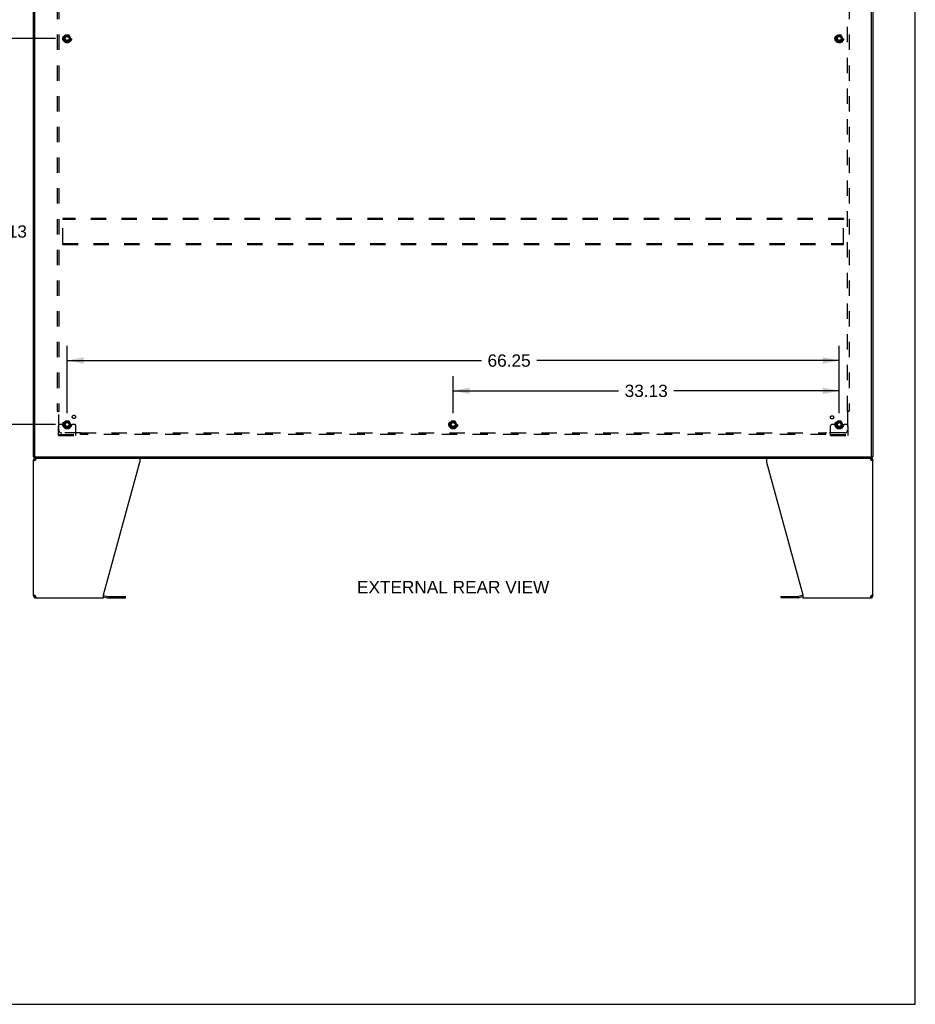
# Model space of a CAD drawing. Header units: inches. Extents: x 0 to 240, y 0 to 155.
# Tile 16 of 19: x 163 to 240, y 0 to 84. Entities that reach past the tile are written whole.
import ezdxf

# ---------------------------------------------------------------- set-up
doc = ezdxf.new("R2010")
doc.units = ezdxf.units.IN
doc.header["$LTSCALE"] = 13.183297
doc.header["$MEASUREMENT"] = 0
doc.linetypes.add('HIDDEN', pattern=[0.2, 0.1, -0.1])
doc.layers.get('0').update_dxf_attribs({"linetype": 'CONTINUOUS'})
for name, color, linetype in [('02___PRT_ALL_AXES', 7, 'CONTINUOUS'), ('DEFAULT_2', 8, 'HIDDEN'), ('DIMENSIONS', 7, 'CONTINUOUS')]:
    doc.layers.add(name, color=color, linetype=linetype)
doc.styles.get("Standard").update_dxf_attribs({"font": 'arial.ttf'})
doc.dimstyles.new('DIMSTYLE_1', dxfattribs={"dimtxt": 1.057484, "dimasz": 1.409978, "dimexe": 0.09, "dimexo": 0.07, "dimgap": 0.0375, "dimtad": 0, "dimtih": 1, "dimtoh": 1, "dimzin": 4, "dimdsep": 46, "dimtxsty": 'Standard', "dimblk": '_FILLED', "dimblk1": '_FILLED', "dimblk2": '_FILLED', "dimcen": 0.09, "dimazin": 1, "dimtfac": 1, "dimtdec": 3, "dimtofl": 0, "dimtmove": 0, "dimatfit": 3, "dimldrblk": '_FILLED', "dimfxl": 1, "dimtolj": 1, "dimtzin": 4, "dimarcsym": 0})

# ---------------------------------------------------------------- blocks, each defined once
blk = doc.blocks.new('_FILLED')
at = {"color": 0, "linetype": 'ByBlock'}
blk.add_solid([(0, 0), (-1, 0.2), (-1, -0.2)], dxfattribs=at)
blk = doc.blocks.new('*D1')
at = {"layer": 'DIMENSIONS', "color": 2, "linetype": 'Continuous'}
for p, q in [((165.934, 82.871), (160.35, 82.871)), ((161.619, 82.871), (161.619, 67.366)), ((161.619, 49.746), (161.619, 65.251)), ((165.934, 49.746), (160.35, 49.746))]:
    blk.add_line(p, q, dxfattribs=at)
at = {"layer": 'DIMENSIONS', "color": 2, "linetype": 'Continuous', "xscale": 1.409978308, "yscale": 1.409978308, "zscale": 1.409978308}
for p, rotation in [((161.619, 82.871), 90), ((161.619, 49.746), 270)]:
    blk.add_blockref('_FILLED', p, dxfattribs=dict(at, rotation=rotation))
at = {"layer": 'DIMENSIONS', "color": 2, "linetype": 'Continuous', "insert": (161.619, 66.837), "char_height": 1.0575, "width": 3.6953, "attachment_point": 2, "line_spacing_factor": 0.9}
blk.add_mtext('33.13', dxfattribs=at)
blk = doc.blocks.new('*D2')
at = {"layer": 'DIMENSIONS', "color": 2, "linetype": 'Continuous'}
for p, q in [((165.934, 115.996), (156.907, 115.996)), ((158.176, 115.996), (158.176, 83.928)), ((158.176, 49.746), (158.176, 81.813)), ((165.934, 49.746), (156.907, 49.746))]:
    blk.add_line(p, q, dxfattribs=at)
at = {"layer": 'DIMENSIONS', "color": 2, "linetype": 'Continuous', "xscale": 1.409978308, "yscale": 1.409978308, "zscale": 1.409978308}
for p, rotation in [((158.176, 115.996), 90), ((158.176, 49.746), 270)]:
    blk.add_blockref('_FILLED', p, dxfattribs=dict(at, rotation=rotation))
at = {"layer": 'DIMENSIONS', "color": 2, "linetype": 'Continuous', "insert": (158.176, 83.4), "char_height": 1.0575, "width": 3.6953, "attachment_point": 2, "line_spacing_factor": 0.9}
blk.add_mtext('66.25', dxfattribs=at)
blk = doc.blocks.new('*D3')
at = {"layer": 'DIMENSIONS', "color": 2, "linetype": 'Continuous'}
for p, q in [((166.921, 50.733), (166.921, 56.505)), ((233.171, 50.733), (233.171, 56.505)), ((166.921, 55.236), (202.465, 55.236)), ((233.171, 55.236), (207.218, 55.236))]:
    blk.add_line(p, q, dxfattribs=at)
at = {"layer": 'DIMENSIONS', "color": 2, "linetype": 'Continuous', "xscale": 1.409978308, "yscale": 1.409978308, "zscale": 1.409978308, "rotation": 180}
blk.add_blockref('_FILLED', (166.921, 55.236), dxfattribs=at)
at = {"layer": 'DIMENSIONS', "color": 2, "linetype": 'Continuous', "xscale": 1.409978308, "yscale": 1.409978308, "zscale": 1.409978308}
blk.add_blockref('_FILLED', (233.171, 55.236), dxfattribs=at)
at = {"layer": 'DIMENSIONS', "color": 2, "linetype": 'Continuous', "insert": (204.841, 55.765), "char_height": 1.0575, "width": 3.6953, "attachment_point": 2, "line_spacing_factor": 0.9}
blk.add_mtext('66.25', dxfattribs=at)
blk = doc.blocks.new('*D4')
at = {"layer": 'DIMENSIONS', "color": 2, "linetype": 'Continuous'}
for p, q in [((200.046, 50.733), (200.046, 53.906)), ((233.171, 50.733), (233.171, 53.906)), ((200.046, 52.637), (214.232, 52.637)), ((233.171, 52.637), (218.985, 52.637))]:
    blk.add_line(p, q, dxfattribs=at)
at = {"layer": 'DIMENSIONS', "color": 2, "linetype": 'Continuous', "xscale": 1.409978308, "yscale": 1.409978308, "zscale": 1.409978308, "rotation": 180}
blk.add_blockref('_FILLED', (200.046, 52.637), dxfattribs=at)
at = {"layer": 'DIMENSIONS', "color": 2, "linetype": 'Continuous', "xscale": 1.409978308, "yscale": 1.409978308, "zscale": 1.409978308}
blk.add_blockref('_FILLED', (233.171, 52.637), dxfattribs=at)
at = {"layer": 'DIMENSIONS', "color": 2, "linetype": 'Continuous', "insert": (216.608, 53.166), "char_height": 1.0575, "width": 3.6953, "attachment_point": 2, "line_spacing_factor": 0.9}
blk.add_mtext('33.13', dxfattribs=at)

msp = doc.modelspace()

# ---------------------------------------------------------------- linework, layer by layer
at = {"color": 7, "linetype": 'Continuous'}
for p, q in [((239.696, 0), (239.696, 155.098)), ((164.098, 46.975), (164.046, 46.975)), ((164.046, 46.704), (164.15, 46.704)), ((164.098, 46.871), (164.098, 46.975)), ((164.098, 46.871), (235.994, 46.871)), ((164.15, 47.026), (164.15, 46.975)), ((164.212, 46.871), (164.212, 46.767)), ((164.231, 46.767), (164.212, 46.767)), ((235.879, 46.767), (235.861, 46.767)), ((235.879, 46.871), (235.879, 46.767)), ((235.94, 46.677), (235.938, 46.667)), ((235.942, 46.975), (235.942, 47.021)), ((235.942, 46.704), (236.046, 46.704)), ((235.994, 46.975), (236.046, 46.975)), ((235.994, 46.871), (235.994, 46.975)), ((164.15, 35.037), (164.046, 35.037)), ((164.152, 35.065), (164.154, 35.075)), ((164.172, 34.99), (164.172, 35.063)), ((164.212, 34.975), (164.231, 34.975)), ((164.212, 34.871), (164.212, 34.975)), ((170.046, 34.97), (170.385, 34.879)), ((170.428, 34.874), (171.914, 34.874)), ((171.914, 34.874), (171.914, 34.978)), ((228.177, 34.874), (228.177, 34.978)), ((229.664, 34.874), (228.177, 34.874)), ((230.046, 34.97), (229.707, 34.879)), ((235.861, 34.975), (235.879, 34.975)), ((235.879, 34.871), (235.879, 34.975)), ((235.919, 34.99), (235.919, 35.063)), ((236.046, 35.037), (235.942, 35.037)), ((0, 0), (239.696, 0))]:
    msp.add_line(p, q, dxfattribs=at)
at = {"color": 3, "linetype": 'Continuous'}
for p, q in [((164.046, 46.975), (164.046, 118.767)), ((164.15, 47.035), (164.15, 118.707)), ((235.942, 47.035), (235.942, 118.707)), ((236.046, 118.767), (236.046, 46.975)), ((164.046, 35.037), (164.046, 46.704)), ((164.098, 46.975), (235.994, 46.975)), ((164.212, 46.704), (164.22, 46.73)), ((164.22, 46.73), (164.228, 46.756)), ((170.046, 35.12), (173.169, 46.53)), ((173.169, 46.871), (173.169, 46.53)), ((226.923, 46.871), (226.923, 46.53)), ((226.923, 46.53), (230.046, 35.12)), ((235.872, 46.73), (235.879, 46.704)), ((236.046, 35.037), (236.046, 46.704)), ((164.22, 35.011), (164.212, 35.037)), ((164.212, 34.871), (170.046, 34.871)), ((170.046, 34.871), (170.046, 35.12)), ((170.063, 35.073), (170.412, 34.98)), ((170.428, 34.978), (171.914, 34.978)), ((228.177, 34.978), (229.664, 34.978)), ((230.029, 35.073), (229.68, 34.98)), ((230.046, 35.12), (230.046, 34.871)), ((230.046, 34.871), (235.879, 34.871)), ((235.872, 35.011), (235.864, 34.986)), ((235.879, 35.037), (235.872, 35.011))]:
    msp.add_line(p, q, dxfattribs=at)
for points in [[(164.095, 46.622), (164.08, 46.636), (164.068, 46.649), (164.059, 46.663), (164.052, 46.677), (164.047, 46.691), (164.046, 46.704)], [(164.169, 46.677), (164.149, 46.663), (164.129, 46.649), (164.111, 46.636), (164.095, 46.622)], [(164.212, 46.704), (164.191, 46.691), (164.169, 46.677)], [(164.228, 46.756), (164.235, 46.78), (164.243, 46.802), (164.25, 46.822), (164.258, 46.839), (164.266, 46.853), (164.273, 46.863), (164.281, 46.869), (164.289, 46.871)], [(235.803, 46.871), (235.811, 46.869), (235.818, 46.863), (235.826, 46.853), (235.834, 46.839), (235.841, 46.822), (235.849, 46.802), (235.856, 46.78)], [(235.856, 46.78), (235.864, 46.756), (235.872, 46.73)], [(235.943, 46.663), (235.922, 46.677), (235.901, 46.691), (235.879, 46.704)], [(235.997, 46.622), (235.981, 46.636), (235.963, 46.649), (235.943, 46.663)], [(236.046, 46.704), (236.044, 46.691), (236.04, 46.677), (236.033, 46.663), (236.024, 46.649), (236.011, 46.636), (235.997, 46.622)], [(164.046, 35.037), (164.047, 35.051), (164.052, 35.065), (164.059, 35.078), (164.068, 35.092), (164.08, 35.106), (164.095, 35.12)], [(164.095, 35.12), (164.111, 35.106), (164.129, 35.092), (164.149, 35.078)], [(164.149, 35.078), (164.169, 35.065), (164.191, 35.051), (164.212, 35.037)], [(164.235, 34.962), (164.228, 34.986), (164.22, 35.011)], [(164.289, 34.871), (164.281, 34.873), (164.273, 34.879), (164.266, 34.889), (164.258, 34.903), (164.25, 34.92), (164.243, 34.939), (164.235, 34.962)], [(235.864, 34.986), (235.856, 34.962), (235.849, 34.939), (235.841, 34.92), (235.834, 34.903), (235.826, 34.889), (235.818, 34.879), (235.811, 34.873), (235.803, 34.871)], [(235.879, 35.037), (235.901, 35.051), (235.922, 35.065)], [(235.922, 35.065), (235.943, 35.078), (235.963, 35.092), (235.981, 35.106), (235.997, 35.12)], [(235.997, 35.12), (236.011, 35.106), (236.024, 35.092), (236.033, 35.078), (236.04, 35.065), (236.044, 35.051), (236.046, 35.037)]]:
    msp.add_lwpolyline(points, dxfattribs=at)
at = {"color": 7, "linetype": 'Continuous'}
for points in [[(164.154, 46.667), (164.152, 46.677), (164.15, 46.691), (164.15, 46.704)], [(235.942, 46.704), (235.941, 46.691), (235.94, 46.677)], [(164.15, 35.037), (164.15, 35.051), (164.152, 35.065)], [(235.938, 35.075), (235.94, 35.065), (235.941, 35.051), (235.942, 35.037)]]:
    msp.add_lwpolyline(points, dxfattribs=at)
at = {"color": 3, "linetype": 'Continuous'}
for centre, radius, start, end in [((164.212, 46.704), 0.167, 90, 180), ((164.21, 47.035), 0.06, 180, 270), ((235.882, 47.035), 0.06, 270, 360), ((235.879, 46.704), 0.167, 0, 81), ((164.212, 35.037), 0.167, 180, 270), ((170.02, 34.912), 0.167, 75, 81.03902), ((170.428, 35.04), 0.0625, 255, 270), ((229.664, 35.04), 0.0625, 270, 285), ((230.072, 34.912), 0.167, 98.96098, 105), ((235.879, 35.037), 0.167, 270, 360)]:
    msp.add_arc(centre, radius, start, end, dxfattribs=at)
at = {"color": 7, "linetype": 'Continuous'}
for centre, radius, start, end in [((164.212, 46.704), 0.0625, 90, 180), ((235.879, 46.704), 0.0625, 0, 90), ((164.212, 35.037), 0.0625, 180, 270), ((170.428, 35.04), 0.167, 255, 270), ((229.664, 35.04), 0.167, 270, 285), ((235.879, 35.037), 0.0625, 270, 360)]:
    msp.add_arc(centre, radius, start, end, dxfattribs=at)
at = {"layer": '02___PRT_ALL_AXES', "color": 8, "linetype": 'HIDDEN'}
for centre, radius in [((166.921, 82.871), 0.372), ((166.921, 82.871), 0.356), ((166.921, 82.871), 0.25), ((166.921, 82.871), 0.183), ((233.171, 82.871), 0.372), ((233.171, 82.871), 0.356), ((233.171, 82.871), 0.25), ((233.171, 82.871), 0.183), ((166.921, 49.746), 0.372), ((166.921, 49.746), 0.356), ((166.921, 49.746), 0.25), ((166.921, 49.746), 0.183), ((167.501, 50.401), 0.141), ((200.046, 49.746), 0.372), ((200.046, 49.746), 0.356), ((200.046, 49.746), 0.25), ((200.046, 49.746), 0.183), ((232.552, 50.365), 0.141), ((233.171, 49.746), 0.372), ((233.171, 49.746), 0.356), ((233.171, 49.746), 0.25), ((233.171, 49.746), 0.183)]:
    msp.add_circle(centre, radius, dxfattribs=at)
at = {"layer": 'DEFAULT_2', "color": 8, "linetype": 'HIDDEN'}
for p, q in [((166.077, 114.84), (166.077, 50.902)), ((166.202, 114.84), (166.202, 50.902)), ((233.89, 50.902), (233.89, 114.84)), ((234.015, 114.84), (234.015, 50.902)), ((166.758, 83.143), (166.603, 82.876)), ((166.603, 82.866), (166.758, 82.598)), ((167.075, 83.148), (166.766, 83.148)), ((167.238, 82.876), (167.084, 83.143)), ((167.084, 82.598), (167.238, 82.866)), ((233.008, 83.143), (232.853, 82.876)), ((232.853, 82.866), (233.008, 82.598)), ((233.325, 83.148), (233.016, 83.148)), ((233.488, 82.876), (233.334, 83.143)), ((233.334, 82.598), (233.488, 82.866)), ((167.075, 82.593), (166.766, 82.593)), ((233.325, 82.593), (233.016, 82.593)), ((166.546, 67.433), (166.546, 67.329)), ((233.546, 67.433), (166.546, 67.433)), ((166.546, 65.287), (166.546, 67.329)), ((233.546, 67.329), (166.546, 67.329)), ((233.546, 67.433), (233.546, 67.329)), ((233.546, 65.287), (233.546, 67.329)), ((166.546, 65.183), (166.546, 65.287)), ((166.546, 65.287), (233.546, 65.287)), ((166.546, 65.183), (233.546, 65.183)), ((233.546, 65.183), (233.546, 65.287)), ((166.077, 50.902), (166.243, 50.902)), ((166.183, 50.885), (166.191, 50.878)), ((166.202, 49.277), (166.202, 50.867)), ((233.849, 50.902), (234.015, 50.902)), ((233.89, 50.867), (233.89, 49.277)), ((166.758, 50.018), (166.603, 49.751)), ((167.075, 50.023), (166.766, 50.023)), ((167.238, 49.751), (167.084, 50.018)), ((199.883, 50.018), (199.728, 49.751)), ((200.2, 50.023), (199.891, 50.023)), ((200.363, 49.751), (200.209, 50.018)), ((233.008, 50.018), (232.853, 49.751)), ((233.325, 50.023), (233.016, 50.023)), ((233.488, 49.751), (233.334, 50.018)), ((166.171, 48.798), (166.171, 49.621)), ((166.385, 49.746), (166.296, 49.746)), ((166.507, 49.746), (166.385, 49.746)), ((168.042, 49.027), (166.452, 49.027)), ((166.746, 49.746), (166.507, 49.746)), ((166.603, 49.741), (166.758, 49.473)), ((167.075, 49.468), (166.766, 49.468)), ((167.084, 49.473), (167.238, 49.741)), ((167.096, 49.746), (167.335, 49.746)), ((167.457, 49.746), (167.335, 49.746)), ((167.546, 49.746), (167.457, 49.746)), ((167.671, 48.798), (167.671, 49.621)), ((168.077, 48.902), (168.077, 49.068)), ((168.077, 49.027), (232.015, 49.027)), ((199.728, 49.741), (199.883, 49.473)), ((200.2, 49.468), (199.891, 49.468)), ((200.209, 49.473), (200.363, 49.741)), ((232.015, 48.902), (232.015, 49.068)), ((232.032, 49.008), (232.039, 49.015)), ((233.64, 49.027), (232.05, 49.027)), ((232.421, 48.798), (232.421, 49.621)), ((232.635, 49.746), (232.546, 49.746)), ((232.757, 49.746), (232.635, 49.746)), ((232.996, 49.746), (232.757, 49.746)), ((232.853, 49.741), (233.008, 49.473)), ((233.325, 49.468), (233.016, 49.468)), ((233.334, 49.473), (233.488, 49.741)), ((233.346, 49.746), (233.585, 49.746)), ((233.707, 49.746), (233.585, 49.746)), ((233.796, 49.746), (233.707, 49.746)), ((233.921, 48.798), (233.921, 49.621)), ((166.171, 48.902), (167.671, 48.902)), ((166.171, 48.798), (167.671, 48.798)), ((166.418, 48.798), (166.418, 48.902)), ((166.674, 48.798), (166.674, 48.902)), ((167.168, 48.798), (167.168, 48.902)), ((167.424, 48.798), (167.424, 48.902)), ((232.015, 48.902), (168.077, 48.902)), ((232.421, 48.902), (233.921, 48.902)), ((232.421, 48.798), (233.921, 48.798)), ((232.668, 48.798), (232.668, 48.902)), ((232.924, 48.798), (232.924, 48.902)), ((233.418, 48.798), (233.418, 48.902)), ((233.674, 48.798), (233.674, 48.902))]:
    msp.add_line(p, q, dxfattribs=at)
for points in [[(166.164, 50.902), (166.166, 50.9), (166.168, 50.899), (166.171, 50.897), (166.173, 50.895), (166.175, 50.893), (166.177, 50.892), (166.178, 50.89), (166.18, 50.888), (166.182, 50.887), (166.183, 50.885)], [(166.191, 50.878), (166.193, 50.876), (166.195, 50.874), (166.197, 50.872), (166.199, 50.87), (166.2, 50.868), (166.202, 50.867)], [(166.221, 50.88), (166.217, 50.877), (166.214, 50.875), (166.212, 50.874), (166.21, 50.873), (166.208, 50.871), (166.206, 50.87), (166.204, 50.868), (166.202, 50.867)], [(166.243, 50.902), (166.242, 50.9), (166.242, 50.899), (166.241, 50.897), (166.24, 50.895), (166.239, 50.894), (166.237, 50.892), (166.236, 50.891), (166.235, 50.889), (166.233, 50.888), (166.231, 50.886), (166.23, 50.885), (166.228, 50.884), (166.226, 50.882), (166.224, 50.881), (166.221, 50.88)], [(233.849, 50.902), (233.849, 50.9), (233.85, 50.899), (233.851, 50.897), (233.852, 50.895), (233.853, 50.894), (233.854, 50.892), (233.856, 50.891), (233.857, 50.889), (233.859, 50.888), (233.86, 50.886), (233.862, 50.885), (233.864, 50.884), (233.866, 50.882), (233.868, 50.881), (233.87, 50.88), (233.875, 50.877)], [(233.875, 50.877), (233.877, 50.875), (233.88, 50.874), (233.882, 50.873), (233.884, 50.871), (233.886, 50.87), (233.888, 50.868), (233.89, 50.867)], [(233.903, 50.88), (233.901, 50.878), (233.899, 50.876), (233.897, 50.874), (233.895, 50.872), (233.893, 50.87), (233.891, 50.868), (233.89, 50.867)], [(233.928, 50.902), (233.926, 50.9), (233.923, 50.899), (233.921, 50.897), (233.919, 50.895), (233.917, 50.893), (233.915, 50.892), (233.913, 50.89), (233.912, 50.888), (233.91, 50.887), (233.908, 50.885), (233.903, 50.88)], [(168.052, 49.042), (168.051, 49.039), (168.049, 49.037), (168.048, 49.035), (168.046, 49.033), (168.045, 49.031), (168.043, 49.029), (168.042, 49.027)], [(168.055, 49.014), (168.053, 49.015), (168.051, 49.018), (168.049, 49.02), (168.047, 49.022), (168.045, 49.024), (168.043, 49.025), (168.042, 49.027)], [(168.077, 49.068), (168.075, 49.067), (168.074, 49.066), (168.072, 49.066), (168.07, 49.065), (168.069, 49.064), (168.067, 49.062), (168.066, 49.061), (168.064, 49.06), (168.063, 49.058), (168.061, 49.056), (168.06, 49.054), (168.059, 49.053), (168.057, 49.051), (168.056, 49.049), (168.055, 49.046), (168.052, 49.042)], [(168.077, 48.989), (168.075, 48.991), (168.074, 48.993), (168.072, 48.995), (168.07, 48.998), (168.068, 49), (168.067, 49.002), (168.065, 49.003), (168.063, 49.005), (168.062, 49.007), (168.06, 49.008), (168.055, 49.014)], [(232.015, 49.068), (232.016, 49.067), (232.018, 49.066), (232.02, 49.066), (232.021, 49.065), (232.023, 49.064), (232.024, 49.062), (232.026, 49.061), (232.028, 49.06), (232.029, 49.058), (232.03, 49.056), (232.032, 49.054), (232.033, 49.053), (232.034, 49.051), (232.036, 49.049), (232.037, 49.046)], [(232.015, 48.989), (232.016, 48.991), (232.018, 48.993), (232.02, 48.995), (232.022, 48.998), (232.023, 49), (232.025, 49.002), (232.027, 49.003), (232.028, 49.005), (232.03, 49.007), (232.032, 49.008)], [(232.037, 49.046), (232.04, 49.042), (232.041, 49.039), (232.043, 49.037), (232.044, 49.035), (232.046, 49.033), (232.047, 49.031), (232.049, 49.029), (232.05, 49.027)], [(232.039, 49.015), (232.041, 49.018), (232.043, 49.02), (232.045, 49.022), (232.047, 49.024), (232.048, 49.025), (232.05, 49.027)]]:
    msp.add_lwpolyline(points, dxfattribs=at)
for centre, radius in [((166.921, 82.871), 0.318), ((166.921, 82.871), 0.204), ((166.921, 82.871), 0.183), ((166.921, 82.871), 0.183), ((166.921, 82.871), 0.166), ((233.171, 82.871), 0.318), ((233.171, 82.871), 0.204), ((233.171, 82.871), 0.183), ((233.171, 82.871), 0.183), ((233.171, 82.871), 0.166), ((166.921, 49.746), 0.318), ((166.921, 49.746), 0.204), ((166.921, 49.746), 0.183), ((166.921, 49.746), 0.183), ((166.921, 49.746), 0.166), ((200.046, 49.746), 0.318), ((200.046, 49.746), 0.204), ((200.046, 49.746), 0.183), ((200.046, 49.746), 0.183), ((200.046, 49.746), 0.166), ((233.171, 49.746), 0.318), ((233.171, 49.746), 0.204), ((233.171, 49.746), 0.183), ((233.171, 49.746), 0.183), ((233.171, 49.746), 0.166)]:
    msp.add_circle(centre, radius, dxfattribs=at)
for centre, radius, start, end in [((166.612, 82.871), 0.01, 150.01268, 209.98829), ((166.766, 83.138), 0.01, 90.01235, 149.98915), ((167.075, 83.138), 0.01, 30.01204, 89.98872), ((167.23, 82.871), 0.01, 330.01268, 29.98829), ((232.862, 82.871), 0.01, 150.01268, 209.98829), ((233.016, 83.138), 0.01, 90.01235, 149.98915), ((233.325, 83.138), 0.01, 30.01204, 89.98872), ((233.48, 82.871), 0.01, 330.01268, 29.98829), ((166.766, 82.603), 0.01, 210.01204, 269.98872), ((167.075, 82.603), 0.01, 270.01235, 329.98915), ((233.016, 82.603), 0.01, 210.01204, 269.98872), ((233.325, 82.603), 0.01, 270.01235, 329.98915), ((166.766, 50.013), 0.01, 90.01235, 149.98915), ((167.075, 50.013), 0.01, 30.01204, 89.98872), ((199.891, 50.013), 0.01, 90.01235, 149.98915), ((200.2, 50.013), 0.01, 30.01204, 89.98872), ((233.016, 50.013), 0.01, 90.01235, 149.98915), ((233.325, 50.013), 0.01, 30.01204, 89.98872), ((166.296, 49.621), 0.125, 90, 180), ((166.452, 49.277), 0.25, 180, 270), ((166.612, 49.746), 0.01, 150.01268, 209.98829), ((166.921, 49.746), 0.175, 180, 360), ((166.766, 49.478), 0.01, 210.01204, 269.98872), ((167.075, 49.478), 0.01, 270.01235, 329.98915), ((167.23, 49.746), 0.01, 330.01268, 29.98829), ((167.546, 49.621), 0.125, 0, 90), ((199.737, 49.746), 0.01, 150.01268, 209.98829), ((199.891, 49.478), 0.01, 210.01204, 269.98872), ((200.2, 49.478), 0.01, 270.01235, 329.98915), ((200.355, 49.746), 0.01, 330.01268, 29.98829), ((232.546, 49.621), 0.125, 90, 180), ((232.862, 49.746), 0.01, 150.01268, 209.98829), ((233.171, 49.746), 0.175, 180, 360), ((233.016, 49.478), 0.01, 210.01204, 269.98872), ((233.325, 49.478), 0.01, 270.01235, 329.98915), ((233.48, 49.746), 0.01, 330.01268, 29.98829), ((233.64, 49.277), 0.25, 270, 360), ((233.796, 49.621), 0.125, 0, 90)]:
    msp.add_arc(centre, radius, start, end, dxfattribs=at)

# ---------------------------------------------------------------- texts
at = {"layer": 'DIMENSIONS', "color": 2, "linetype": 'Continuous', "insert": (200.039, 36.327), "char_height": 1.05748, "width": 16.46372, "attachment_point": 2, "line_spacing_factor": 0.9}
msp.add_mtext('EXTERNAL REAR VIEW', dxfattribs=at)

# ---------------------------------------------------------------- dimensions: what is measured, and where the dimension line sits
at = {"layer": 'DIMENSIONS', "color": 2, "linetype": 'Continuous'}
for base, p1, p2, angle, picture, middle in [((158.176, 115.996), (166.004, 49.746), (166.004, 115.996), 90, '*D2', (158.172, 82.865)), ((161.6187743, 82.8707962), (166.0038567, 49.7457961), (166.0038567, 82.8707962), 90, '*D1', (161.616526, 66.302399)), ((166.921, 55.236), (233.171, 50.663), (166.921, 50.663), 180, '*D3', (204.837, 55.231)), ((200.045841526, 52.636851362), (233.170841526, 50.662780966), (200.045841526, 50.662780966), 180, '*D4', (216.60609916, 52.630953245))]:
    dim = msp.add_linear_dim(base=base, p1=p1, p2=p2, angle=angle, dimstyle='DIMSTYLE_1', dxfattribs=at)
    dim.commit()
    dim.dimension.update_dxf_attribs({"geometry": picture, "text_midpoint": middle, "dimtype": 160})

doc.saveas('drawing.dxf')
